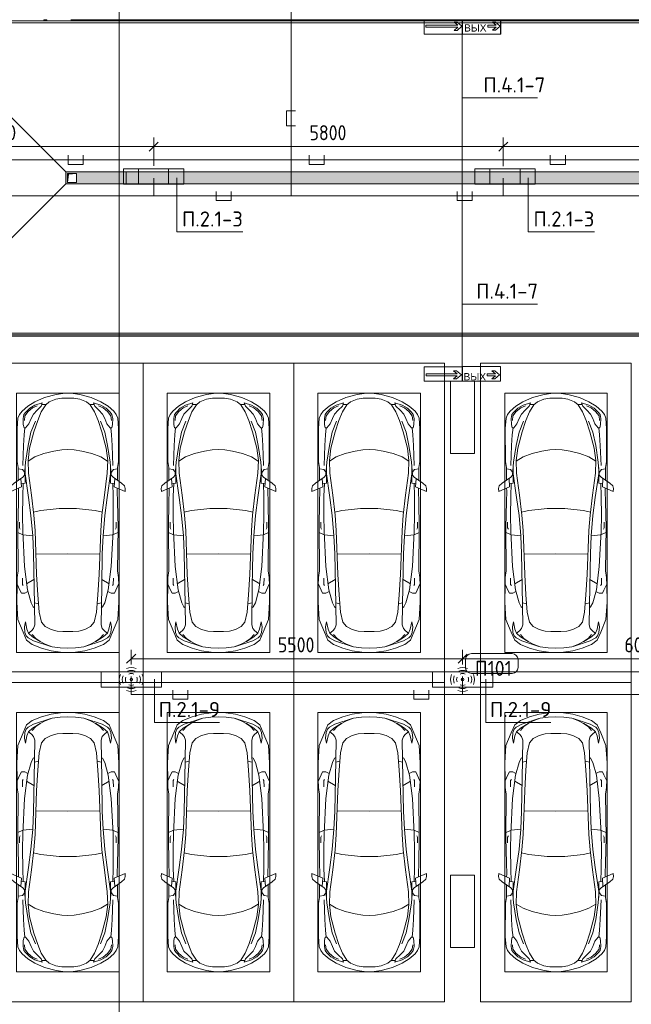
# Model space of a CAD drawing. Header units: millimetres. Extents: x -32229 to 170644, y -13689 to 125138.
# Tile 58 of 208: x 11685 to 21835, y 59009 to 75350. Entities that reach past the tile are written whole.
import ezdxf

# ---------------------------------------------------------------- set-up
doc = ezdxf.new("R2010")
doc.units = ezdxf.units.MM
doc.linetypes.add('ADSK_Линия сетки', pattern=[25, 20, -2.5, 0, -2.5])
for name, color, linetype, lineweight in [('A-ANNO-DIMS', 7, 'Continuous', 9), ('A-ANNO-DIMS-200', 7, 'Continuous', 9), ('A-ANNO-NOTE', 7, 'Continuous', 18), ('A-AREA-IDEN', 7, 'Continuous', 9), ('A-DETL-GENF', 7, 'Continuous', 18), ('A-DETL-THIN', 7, 'Continuous', 9), ('A-FLOR', 7, 'Continuous', 18), ('A-GENM', 7, 'Continuous', 18), ('C-PRKG', 7, 'Continuous', 18), ('G-ANNO-TEXT', 7, 'Continuous', 9), ('M-EQPM', 7, 'Continuous', 18), ('S-COLS', 7, 'Continuous', 18), ('S-GRID', 7, 'Continuous', 9)]:
    doc.layers.add(name, color=color, linetype=linetype, lineweight=lineweight)
doc.layers.add('A-DETL', color=7, linetype='Continuous', lineweight=9, true_color=0x00a600)
doc.styles.add('Arial_1', font='arial.ttf', dxfattribs={"height": 120})
doc.styles.add('GOST Common_5', font='GOST_Common.ttf', dxfattribs={"height": 250})
doc.styles.add('GOST Common_6', font='GOST_Common.ttf', dxfattribs={"width": 0.9, "height": 250})
doc.styles.add('ISOCPEUR', font='isocpeur.ttf', dxfattribs={"height": 250})
doc.dimstyles.new('ГОСТ_2_5_мм2', dxfattribs={"dimscale": 304.8, "dimtxt": 251.428749, "dimasz": 0.492126, "dimexe": 0.492126, "dimexo": 0.656168, "dimgap": 0.098425, "dimtad": 1, "dimdec": 0, "dimdsep": 46, "dimtxsty": 'GOST Common_6', "dimblk1": 'OBLIQUE', "dimblk2": 'OBLIQUE', "dimsah": 1, "dimcen": 0.09, "dimazin": 2, "dimtfac": 1, "dimtdec": 4, "dimtix": 1, "dimtmove": 0, "dimatfit": 3, "dimfxl": 1, "dimtvp": 1, "dimtolj": 1, "dimtzin": 0, "dimarcsym": 2})

# ---------------------------------------------------------------- blocks, each defined once
blk = doc.blocks.new('АР_Машиноместо - 5300x2500_С-V13--01 ЭО')
at = {"layer": 'A-DETL-GENF', "color": 253, "lineweight": 13, "true_color": 0xaaaaaa}
for p, q in [((702, -640), (584, -715)), ((862, -572), (702, -640)), ((1053, -518), (862, -572)), ((941, -642), (882, -692)), ((1051, -599), (941, -642)), ((1149, -583), (1051, -599)), ((1165, -503), (1053, -518)), ((1250, -582), (1149, -583)), ((1250, -500), (1165, -503)), ((1250, -500), (1335, -503)), ((1250, -582), (1351, -583)), ((1335, -503), (1447, -518)), ((1351, -583), (1449, -599)), ((1447, -518), (1638, -572)), ((1449, -599), (1559, -642)), ((1559, -642), (1618, -692)), ((1638, -572), (1798, -640)), ((1798, -640), (1916, -715)), ((489, -796), (446, -853)), ((584, -715), (489, -796)), ((550, -812), (519, -852)), ((616, -746), (550, -812)), ((704, -696), (616, -746)), ((677, -844), (738, -778)), ((825, -661), (704, -696)), ((738, -778), (805, -716)), ((809, -809), (749, -950)), ((805, -716), (825, -661)), ((882, -692), (809, -809)), ((888, -686), (815, -687)), ((1612, -686), (1685, -687)), ((1618, -692), (1691, -809)), ((1695, -716), (1675, -661)), ((1675, -661), (1796, -696)), ((1691, -809), (1751, -950)), ((1762, -778), (1695, -716)), ((1823, -844), (1762, -778)), ((1796, -696), (1884, -746)), ((1884, -746), (1950, -812)), ((1916, -715), (2011, -796)), ((1950, -812), (1981, -852)), ((2011, -796), (2054, -853)), ((421, -911), (409, -1087)), ((446, -853), (421, -911)), ((519, -852), (506, -920)), ((506, -920), (510, -1019)), ((603, -1005), (639, -920)), ((639, -920), (677, -844)), ((749, -950), (687, -1141)), ((1751, -950), (1813, -1141)), ((1861, -920), (1823, -844)), ((1897, -1005), (1861, -920)), ((1981, -852), (1994, -920)), ((1994, -920), (1990, -1019)), ((2054, -853), (2079, -911)), ((2079, -911), (2091, -1087)), ((409, -1087), (411, -1634)), ((510, -1019), (522, -1074)), ((522, -1074), (549, -1076)), ((549, -1076), (603, -1005)), ((687, -1141), (615, -1410)), ((1813, -1141), (1885, -1410)), ((1951, -1076), (1897, -1005)), ((1978, -1074), (1951, -1076)), ((1990, -1019), (1978, -1074)), ((2091, -1087), (2089, -1634)), ((615, -1410), (589, -1616)), ((853, -1499), (1017, -1460)), ((1017, -1460), (1147, -1439)), ((1147, -1439), (1250, -1434)), ((1353, -1439), (1250, -1434)), ((1483, -1460), (1353, -1439)), ((1647, -1499), (1483, -1460)), ((1885, -1410), (1911, -1616)), ((589, -1616), (596, -1825)), ((590, -1624), (704, -1557)), ((704, -1557), (853, -1499)), ((1796, -1557), (1647, -1499)), ((1910, -1624), (1796, -1557)), ((1911, -1616), (1904, -1825)), ((411, -1634), (427, -1731)), ((427, -1731), (427, -1943)), ((495, -1765), (427, -1753)), ((534, -1817), (495, -1765)), ((547, -1643), (531, -1858)), ((541, -1994), (540, -1733)), ((1953, -1643), (1969, -1858)), ((1959, -1994), (1960, -1733)), ((1966, -1817), (2005, -1765)), ((2005, -1765), (2073, -1753)), ((2089, -1634), (2073, -1731)), ((2073, -1731), (2073, -1943)), ((501, -1894), (358, -1990)), ((480, -2053), (471, -1914)), ((531, -1858), (501, -1894)), ((597, -2231), (535, -1798)), ((596, -1825), (645, -2192)), ((1904, -1825), (1855, -2192)), ((1903, -2231), (1965, -1798)), ((1969, -1858), (1999, -1894)), ((1999, -1894), (2142, -1990)), ((2020, -2053), (2029, -1914)), ((309, -2036), (297, -2080)), ((297, -2080), (301, -2131)), ((301, -2131), (480, -2053)), ((358, -1990), (309, -2036)), ((428, -2308), (432, -2120)), ((432, -2120), (431, -2074)), ((541, -1994), (476, -1998)), ((506, -1996), (500, -2210)), ((1959, -1994), (2024, -1998)), ((1994, -1996), (2000, -2210)), ((2199, -2131), (2020, -2053)), ((2068, -2120), (2069, -2074)), ((2072, -2308), (2068, -2120)), ((2142, -1990), (2191, -2036)), ((2191, -2036), (2203, -2080)), ((2203, -2080), (2199, -2131)), ((500, -2210), (496, -2532)), ((637, -2526), (597, -2231)), ((645, -2192), (684, -2522)), ((1855, -2192), (1816, -2522)), ((1863, -2526), (1903, -2231)), ((2000, -2210), (2004, -2532)), ((418, -2723), (428, -2308)), ((2082, -2723), (2072, -2308)), ((496, -2532), (501, -2790)), ((637, -2526), (666, -2867)), ((684, -2522), (705, -2775)), ((1816, -2522), (1795, -2775)), ((1863, -2526), (1834, -2867)), ((2004, -2532), (1999, -2790)), ((426, -3447), (418, -2723)), ((448, -2639), (448, -2734)), ((448, -2734), (460, -2756)), ((705, -2775), (731, -3508)), ((1795, -2775), (1769, -3508)), ((2052, -2734), (2040, -2756)), ((2052, -2639), (2052, -2734)), ((2074, -3447), (2082, -2723)), ((505, -2847), (421, -2813)), ((501, -2790), (531, -3375)), ((666, -2867), (505, -2847)), ((666, -2865), (679, -3159)), ((1834, -2865), (1821, -3159)), ((1834, -2867), (1995, -2847)), ((1999, -2790), (1969, -3375)), ((1995, -2847), (2079, -2813)), ((679, -3159), (689, -3706)), ((1821, -3159), (1811, -3706)), ((531, -3375), (579, -3763)), ((1969, -3375), (1921, -3763)), ((406, -3688), (409, -3560)), ((409, -3560), (426, -3447)), ((495, -3566), (497, -3672)), ((687, -3589), (566, -3664)), ((731, -3508), (752, -3846)), ((1769, -3508), (1748, -3846)), ((1813, -3589), (1934, -3664)), ((2005, -3566), (2003, -3672)), ((2091, -3560), (2074, -3447)), ((2094, -3688), (2091, -3560)), ((403, -3968), (406, -3688)), ((408, -3667), (453, -3766)), ((497, -3672), (510, -3691)), ((689, -3706), (700, -4345)), ((1811, -3706), (1800, -4345)), ((2003, -3672), (1990, -3691)), ((2092, -3667), (2047, -3766)), ((2097, -3968), (2094, -3688)), ((453, -3766), (478, -3819)), ((478, -3819), (533, -3818)), ((533, -3818), (586, -3790)), ((579, -3763), (639, -3975)), ((752, -3846), (774, -4133)), ((1748, -3846), (1726, -4133)), ((1921, -3763), (1861, -3975)), ((1967, -3818), (1914, -3790)), ((2022, -3819), (1967, -3818)), ((2047, -3766), (2022, -3819)), ((420, -4254), (403, -3968)), ((639, -3975), (675, -4045)), ((675, -4045), (695, -4058)), ((1825, -4045), (1805, -4058)), ((1861, -3975), (1825, -4045)), ((2080, -4254), (2097, -3968)), ((774, -4133), (812, -4299)), ((1726, -4133), (1688, -4299)), ((507, -4463), (420, -4254)), ((544, -4295), (528, -4375)), ((528, -4375), (536, -4471)), ((569, -4413), (544, -4295)), ((680, -4406), (645, -4445)), ((700, -4345), (680, -4406)), ((812, -4299), (873, -4370)), ((873, -4370), (970, -4419)), ((1627, -4370), (1530, -4419)), ((1688, -4299), (1627, -4370)), ((1800, -4345), (1820, -4406)), ((1820, -4406), (1855, -4445)), ((1931, -4413), (1956, -4295)), ((1956, -4295), (1972, -4375)), ((1972, -4375), (1964, -4471)), ((1993, -4463), (2080, -4254)), ((566, -4595), (507, -4463)), ((536, -4471), (558, -4526)), ((558, -4526), (591, -4560)), ((595, -4479), (569, -4413)), ((591, -4560), (681, -4606)), ((662, -4543), (595, -4479)), ((645, -4445), (597, -4481)), ((717, -4569), (660, -4505)), ((788, -4618), (662, -4543)), ((791, -4620), (717, -4569)), ((970, -4419), (1070, -4447)), ((1070, -4447), (1167, -4453)), ((1167, -4453), (1250, -4454)), ((1333, -4453), (1250, -4454)), ((1430, -4447), (1333, -4453)), ((1530, -4419), (1430, -4447)), ((1709, -4620), (1783, -4569)), ((1712, -4618), (1838, -4543)), ((1783, -4569), (1840, -4505)), ((1909, -4560), (1819, -4606)), ((1838, -4543), (1905, -4479)), ((1855, -4445), (1903, -4481)), ((1905, -4479), (1931, -4413)), ((1942, -4526), (1909, -4560)), ((1934, -4595), (1993, -4463)), ((1964, -4471), (1942, -4526)), ((659, -4670), (566, -4595)), ((813, -4729), (659, -4670)), ((681, -4606), (967, -4704)), ((874, -4665), (791, -4620)), ((970, -4772), (813, -4729)), ((988, -4707), (874, -4665)), ((1122, -4726), (988, -4707)), ((1250, -4732), (1122, -4726)), ((1250, -4732), (1378, -4726)), ((1378, -4726), (1512, -4707)), ((1512, -4707), (1626, -4665)), ((1530, -4772), (1687, -4729)), ((1819, -4606), (1533, -4704)), ((1626, -4665), (1709, -4620)), ((1687, -4729), (1841, -4670)), ((1841, -4670), (1934, -4595)), ((1126, -4794), (970, -4772)), ((1250, -4800), (1126, -4794)), ((1250, -4800), (1374, -4794)), ((1374, -4794), (1530, -4772))]:
    blk.add_line(p, q, dxfattribs=at)
at = {"layer": 'A-DETL-GENF', "color": 254, "lineweight": 13, "true_color": 0xd4d4d4}
for p, q in [((592, -805), (535, -874)), ((665, -740), (592, -805)), ((743, -708), (665, -740)), ((1757, -708), (1835, -740)), ((1835, -740), (1908, -805)), ((1908, -805), (1965, -874)), ((535, -874), (528, -949)), ((710, -963), (637, -1146)), ((1790, -963), (1863, -1146)), ((1965, -874), (1972, -949)), ((537, -1076), (525, -1189)), ((1963, -1076), (1975, -1189)), ((525, -1189), (514, -1369)), ((637, -1146), (590, -1368)), ((1863, -1146), (1910, -1368)), ((1975, -1189), (1986, -1369)), ((514, -1369), (502, -1696)), ((590, -1368), (547, -1643)), ((1910, -1368), (1953, -1643)), ((1986, -1369), (1998, -1696)), ((678, -2473), (795, -2446)), ((795, -2446), (956, -2427)), ((956, -2427), (1105, -2414)), ((1105, -2414), (1250, -2413)), ((1395, -2414), (1250, -2413)), ((1544, -2427), (1395, -2414)), ((1705, -2446), (1544, -2427)), ((1822, -2473), (1705, -2446)), ((715, -3168), (1250, -3167)), ((1785, -3168), (1250, -3167)), ((695, -3980), (765, -3997)), ((1805, -3980), (1735, -3997))]:
    blk.add_line(p, q, dxfattribs=at)
at = {"layer": 'C-PRKG', "color": 253, "lineweight": 13, "true_color": 0xaaaaaa}
for p, q in [((2500, 0), (0, 0)), ((0, 0), (0, -5300)), ((2500, 0), (2500, -5300)), ((400, -500), (400, -4800)), ((400, -500), (2100, -500)), ((2100, -500), (2100, -4800)), ((400, -4800), (2100, -4800)), ((2500, -5300), (0, -5300))]:
    blk.add_line(p, q, dxfattribs=at)
blk = doc.blocks.new('АР_Машиноместо - 5300x2500_С-V11--01 ЭО')
at = {"layer": 'A-DETL-GENF', "color": 253, "lineweight": 13, "true_color": 0xaaaaaa}
for p, q in [((970, 4772), (813, 4729)), ((1126, 4794), (970, 4772)), ((1250, 4800), (1126, 4794)), ((1250, 4800), (1374, 4794)), ((1374, 4794), (1530, 4772)), ((1530, 4772), (1687, 4729)), ((566, 4595), (507, 4463)), ((659, 4670), (566, 4595)), ((591, 4560), (681, 4606)), ((813, 4729), (659, 4670)), ((788, 4618), (662, 4543)), ((681, 4606), (967, 4704)), ((791, 4620), (717, 4569)), ((874, 4665), (791, 4620)), ((988, 4707), (874, 4665)), ((1122, 4726), (988, 4707)), ((1250, 4732), (1122, 4726)), ((1250, 4732), (1378, 4726)), ((1378, 4726), (1512, 4707)), ((1512, 4707), (1626, 4665)), ((1819, 4606), (1533, 4704)), ((1626, 4665), (1709, 4620)), ((1687, 4729), (1841, 4670)), ((1709, 4620), (1783, 4569)), ((1712, 4618), (1838, 4543)), ((1909, 4560), (1819, 4606)), ((1841, 4670), (1934, 4595)), ((1934, 4595), (1993, 4463)), ((507, 4463), (420, 4254)), ((528, 4375), (536, 4471)), ((536, 4471), (558, 4526)), ((569, 4413), (544, 4295)), ((558, 4526), (591, 4560)), ((595, 4479), (569, 4413)), ((662, 4543), (595, 4479)), ((645, 4445), (597, 4481)), ((680, 4406), (645, 4445)), ((717, 4569), (660, 4505)), ((873, 4370), (970, 4419)), ((970, 4419), (1070, 4447)), ((1070, 4447), (1167, 4453)), ((1167, 4453), (1250, 4454)), ((1333, 4453), (1250, 4454)), ((1430, 4447), (1333, 4453)), ((1530, 4419), (1430, 4447)), ((1627, 4370), (1530, 4419)), ((1783, 4569), (1840, 4505)), ((1820, 4406), (1855, 4445)), ((1838, 4543), (1905, 4479)), ((1855, 4445), (1903, 4481)), ((1905, 4479), (1931, 4413)), ((1942, 4526), (1909, 4560)), ((1931, 4413), (1956, 4295)), ((1964, 4471), (1942, 4526)), ((1972, 4375), (1964, 4471)), ((1993, 4463), (2080, 4254)), ((420, 4254), (403, 3968)), ((544, 4295), (528, 4375)), ((700, 4345), (680, 4406)), ((689, 3706), (700, 4345)), ((774, 4133), (812, 4299)), ((812, 4299), (873, 4370)), ((1688, 4299), (1627, 4370)), ((1726, 4133), (1688, 4299)), ((1800, 4345), (1820, 4406)), ((1811, 3706), (1800, 4345)), ((1956, 4295), (1972, 4375)), ((2080, 4254), (2097, 3968)), ((752, 3846), (774, 4133)), ((1748, 3846), (1726, 4133)), ((403, 3968), (406, 3688)), ((579, 3763), (639, 3975)), ((639, 3975), (675, 4045)), ((675, 4045), (695, 4058)), ((1825, 4045), (1805, 4058)), ((1861, 3975), (1825, 4045)), ((1921, 3763), (1861, 3975)), ((2097, 3968), (2094, 3688)), ((408, 3667), (453, 3766)), ((453, 3766), (478, 3819)), ((478, 3819), (533, 3818)), ((531, 3375), (579, 3763)), ((533, 3818), (586, 3790)), ((731, 3508), (752, 3846)), ((1769, 3508), (1748, 3846)), ((1967, 3818), (1914, 3790)), ((1969, 3375), (1921, 3763)), ((2022, 3819), (1967, 3818)), ((2047, 3766), (2022, 3819)), ((2092, 3667), (2047, 3766)), ((406, 3688), (409, 3560)), ((495, 3566), (497, 3672)), ((497, 3672), (510, 3691)), ((687, 3589), (566, 3664)), ((679, 3159), (689, 3706)), ((1821, 3159), (1811, 3706)), ((1813, 3589), (1934, 3664)), ((2003, 3672), (1990, 3691)), ((2005, 3566), (2003, 3672)), ((2094, 3688), (2091, 3560)), ((409, 3560), (426, 3447)), ((426, 3447), (418, 2723)), ((705, 2775), (731, 3508)), ((1795, 2775), (1769, 3508)), ((2091, 3560), (2074, 3447)), ((2074, 3447), (2082, 2723)), ((501, 2790), (531, 3375)), ((1999, 2790), (1969, 3375)), ((666, 2865), (679, 3159)), ((1834, 2865), (1821, 3159)), ((505, 2847), (421, 2813)), ((496, 2532), (501, 2790)), ((666, 2867), (505, 2847)), ((637, 2526), (666, 2867)), ((1834, 2867), (1995, 2847)), ((1863, 2526), (1834, 2867)), ((1995, 2847), (2079, 2813)), ((2004, 2532), (1999, 2790)), ((418, 2723), (428, 2308)), ((448, 2734), (460, 2756)), ((448, 2639), (448, 2734)), ((684, 2522), (705, 2775)), ((1816, 2522), (1795, 2775)), ((2052, 2734), (2040, 2756)), ((2052, 2639), (2052, 2734)), ((2082, 2723), (2072, 2308)), ((500, 2210), (496, 2532)), ((637, 2526), (597, 2231)), ((645, 2192), (684, 2522)), ((1855, 2192), (1816, 2522)), ((1863, 2526), (1903, 2231)), ((2000, 2210), (2004, 2532)), ((428, 2308), (432, 2120)), ((2072, 2308), (2068, 2120)), ((297, 2080), (301, 2131)), ((301, 2131), (480, 2053)), ((506, 1996), (500, 2210)), ((597, 2231), (535, 1798)), ((596, 1825), (645, 2192)), ((1904, 1825), (1855, 2192)), ((1903, 2231), (1965, 1798)), ((1994, 1996), (2000, 2210)), ((2199, 2131), (2020, 2053)), ((2203, 2080), (2199, 2131)), ((309, 2036), (297, 2080)), ((358, 1990), (309, 2036)), ((501, 1894), (358, 1990)), ((432, 2120), (431, 2074)), ((480, 2053), (471, 1914)), ((541, 1994), (476, 1998)), ((541, 1994), (540, 1733)), ((1959, 1994), (2024, 1998)), ((1959, 1994), (1960, 1733)), ((1999, 1894), (2142, 1990)), ((2020, 2053), (2029, 1914)), ((2068, 2120), (2069, 2074)), ((2142, 1990), (2191, 2036)), ((2191, 2036), (2203, 2080)), ((427, 1731), (427, 1943)), ((534, 1817), (495, 1765)), ((531, 1858), (501, 1894)), ((547, 1643), (531, 1858)), ((589, 1616), (596, 1825)), ((1911, 1616), (1904, 1825)), ((1953, 1643), (1969, 1858)), ((1966, 1817), (2005, 1765)), ((1969, 1858), (1999, 1894)), ((2073, 1731), (2073, 1943)), ((409, 1087), (411, 1634)), ((411, 1634), (427, 1731)), ((495, 1765), (427, 1753)), ((2005, 1765), (2073, 1753)), ((2089, 1634), (2073, 1731)), ((2091, 1087), (2089, 1634)), ((615, 1410), (589, 1616)), ((590, 1624), (704, 1557)), ((704, 1557), (853, 1499)), ((853, 1499), (1017, 1460)), ((1647, 1499), (1483, 1460)), ((1796, 1557), (1647, 1499)), ((1910, 1624), (1796, 1557)), ((1885, 1410), (1911, 1616)), ((687, 1141), (615, 1410)), ((1017, 1460), (1147, 1439)), ((1147, 1439), (1250, 1434)), ((1353, 1439), (1250, 1434)), ((1483, 1460), (1353, 1439)), ((1813, 1141), (1885, 1410)), ((421, 911), (409, 1087)), ((506, 920), (510, 1019)), ((510, 1019), (522, 1074)), ((522, 1074), (549, 1076)), ((549, 1076), (603, 1005)), ((603, 1005), (639, 920)), ((749, 950), (687, 1141)), ((1751, 950), (1813, 1141)), ((1897, 1005), (1861, 920)), ((1951, 1076), (1897, 1005)), ((1978, 1074), (1951, 1076)), ((1990, 1019), (1978, 1074)), ((1994, 920), (1990, 1019)), ((2079, 911), (2091, 1087)), ((446, 853), (421, 911)), ((489, 796), (446, 853)), ((519, 852), (506, 920)), ((550, 812), (519, 852)), ((639, 920), (677, 844)), ((677, 844), (738, 778)), ((809, 809), (749, 950)), ((1691, 809), (1751, 950)), ((1823, 844), (1762, 778)), ((1861, 920), (1823, 844)), ((1950, 812), (1981, 852)), ((1981, 852), (1994, 920)), ((2011, 796), (2054, 853)), ((2054, 853), (2079, 911)), ((584, 715), (489, 796)), ((616, 746), (550, 812)), ((702, 640), (584, 715)), ((704, 696), (616, 746)), ((825, 661), (704, 696)), ((738, 778), (805, 716)), ((805, 716), (825, 661)), ((882, 692), (809, 809)), ((888, 686), (815, 687)), ((941, 642), (882, 692)), ((1559, 642), (1618, 692)), ((1612, 686), (1685, 687)), ((1618, 692), (1691, 809)), ((1695, 716), (1675, 661)), ((1675, 661), (1796, 696)), ((1762, 778), (1695, 716)), ((1796, 696), (1884, 746)), ((1798, 640), (1916, 715)), ((1884, 746), (1950, 812)), ((1916, 715), (2011, 796)), ((862, 572), (702, 640)), ((1053, 518), (862, 572)), ((1051, 599), (941, 642)), ((1149, 583), (1051, 599)), ((1165, 503), (1053, 518)), ((1250, 582), (1149, 583)), ((1250, 500), (1165, 503)), ((1250, 582), (1351, 583)), ((1250, 500), (1335, 503)), ((1335, 503), (1447, 518)), ((1351, 583), (1449, 599)), ((1447, 518), (1638, 572)), ((1449, 599), (1559, 642)), ((1638, 572), (1798, 640))]:
    blk.add_line(p, q, dxfattribs=at)
at = {"layer": 'A-DETL-GENF', "color": 254, "lineweight": 13, "true_color": 0xd4d4d4}
for p, q in [((695, 3980), (765, 3997)), ((1805, 3980), (1735, 3997)), ((715, 3168), (1250, 3167)), ((1785, 3168), (1250, 3167)), ((678, 2473), (795, 2446)), ((1822, 2473), (1705, 2446)), ((795, 2446), (956, 2427)), ((956, 2427), (1105, 2414)), ((1105, 2414), (1250, 2413)), ((1395, 2414), (1250, 2413)), ((1544, 2427), (1395, 2414)), ((1705, 2446), (1544, 2427)), ((514, 1369), (502, 1696)), ((590, 1368), (547, 1643)), ((1910, 1368), (1953, 1643)), ((1986, 1369), (1998, 1696)), ((525, 1189), (514, 1369)), ((637, 1146), (590, 1368)), ((1863, 1146), (1910, 1368)), ((1975, 1189), (1986, 1369)), ((537, 1076), (525, 1189)), ((710, 963), (637, 1146)), ((1790, 963), (1863, 1146)), ((1963, 1076), (1975, 1189)), ((535, 874), (528, 949)), ((592, 805), (535, 874)), ((1908, 805), (1965, 874)), ((1965, 874), (1972, 949)), ((665, 740), (592, 805)), ((743, 708), (665, 740)), ((1757, 708), (1835, 740)), ((1835, 740), (1908, 805))]:
    blk.add_line(p, q, dxfattribs=at)
at = {"layer": 'C-PRKG', "color": 253, "lineweight": 13, "true_color": 0xaaaaaa}
for p, q in [((2500, 5300), (0, 5300)), ((0, 0), (0, 5300)), ((2500, 0), (2500, 5300)), ((400, 4800), (2100, 4800)), ((400, 500), (400, 4800)), ((2100, 500), (2100, 4800)), ((400, 500), (2100, 500)), ((2500, 0), (0, 0))]:
    blk.add_line(p, q, dxfattribs=at)
blk = doc.blocks.new('АР_Лоток - 200х100h_ЛВ1-7518943--01 ЭО')
at = {"layer": 'M-EQPM', "lineweight": 13, "true_color": 0xf3f3f3}
blk.add_hatch(color=7, dxfattribs=at).paths.add_polyline_path([(0, -100), (18510, -100), (18510, 100), (0, 100)])
at = {"layer": 'M-EQPM', "color": 253, "lineweight": 13, "true_color": 0xaaaaaa}
blk.add_line((0, 100), (0, -100), dxfattribs=at)
blk = doc.blocks.new('АР_Канал вертикальный прямоугольный - ВК-5403405--01 ЭО')
at = {"layer": 'M-EQPM', "lineweight": 13, "true_color": 0xe2e2e2}
blk.add_hatch(color=254, dxfattribs=at).paths.add_polyline_path([(-75, -75), (-60, 60), (75, 75), (-75, 75)])
at = {"layer": 'M-EQPM', "color": 253, "lineweight": 13, "true_color": 0xaaaaaa}
for p, q in [((75, 75), (-75, 75)), ((-75, 75), (-75, -75)), ((75, 75), (-75, 75)), ((-75, 75), (-75, -75)), ((-75, -75), (-75, 75)), ((-75, 75), (75, 75)), ((-75, -75), (-60, 60)), ((-75, -75), (-60, 60)), ((-60, 60), (75, 75)), ((-60, 60), (75, 75)), ((75, -75), (75, 75)), ((75, 75), (75, -75)), ((-75, -75), (75, -75)), ((75, -75), (-75, -75))]:
    blk.add_line(p, q, dxfattribs=at)
blk = doc.blocks.new('АР-Заполнение деф_ шва - Д_ш_-4313324--01 ЭО')
at = {"layer": 'A-GENM', "color": 253, "lineweight": 13, "true_color": 0xaaaaaa}
for p, q in [((0, 25), (6300, 25)), ((0, -25), (6300, -25))]:
    blk.add_line(p, q, dxfattribs=at)
blk = doc.blocks.new('АР-Заполнение деф_ шва - Д_ш_-4327374--01 ЭО')
at = {"layer": 'A-GENM', "color": 253, "lineweight": 13, "true_color": 0xaaaaaa}
for p, q in [((0, 25), (5425, 25)), ((0, -25), (5425, -25))]:
    blk.add_line(p, q, dxfattribs=at)
blk = doc.blocks.new('АР-Заполнение деф_ шва - Д_ш_-4332460--01 ЭО')
at = {"layer": 'A-GENM', "color": 253, "lineweight": 13, "true_color": 0xaaaaaa}
for p, q in [((0, 25), (25175, 25)), ((0, -25), (25174, -25))]:
    blk.add_line(p, q, dxfattribs=at)
blk = doc.blocks.new('АР-Заполнение деф_ шва - Д_ш__Пристенный-V110--01 ЭО')
at = {"layer": 'A-GENM', "color": 253, "lineweight": 13, "true_color": 0xaaaaaa}
for p, q in [((400, 25), (450, 25)), ((0, -25), (850, -25))]:
    blk.add_line(p, q, dxfattribs=at)
blk = doc.blocks.new('АР-Заполнение деф_ шва - Д_ш__Пристенный-4429135--01 ЭО')
at = {"layer": 'A-GENM', "color": 253, "lineweight": 13, "true_color": 0xaaaaaa}
blk.add_line((0, -25), (400, -25), dxfattribs=at)
blk = doc.blocks.new('АР_Лоток - 200х100h_L_1000_с вертик_отводом_ЛВ3-V157--01 ЭО')
at = {"layer": 'M-EQPM', "lineweight": 13, "true_color": 0xf3f3f3}
h = blk.add_hatch(color=7, dxfattribs=at)
h.paths.add_polyline_path([(800, 100), (0, 100), (0, -100), (1000, -100), (1000, 100), (815, 100)])
h.paths.add_polyline_path([(825, 75), (965, 75), (965, -75), (815, -75), (815, 75), (820, 75)])
at = {"layer": 'M-EQPM', "color": 253, "lineweight": 13, "true_color": 0xaaaaaa}
blk.add_line((0, 100), (0, -100), dxfattribs=at)
blk = doc.blocks.new('Наметкина 10_РД_АР_П_rvt-1--01 ЭО')
at = {"layer": 'A-FLOR', "color": 253, "lineweight": 13, "true_color": 0xaaaaaa}
for p, q in [((89148, 75330), (5287, 75330)), ((12085, 75330), (12085, 75350)), ((12135, 75350), (12135, 75330)), ((12450, 72825), (9975, 75300)), ((9975, 75300), (34435, 75300)), ((12450, 72825), (12450, 72625)), ((31960, 72825), (12450, 72825)), ((9975, 70150), (12450, 72625)), ((12450, 72625), (31960, 72625)), ((34435, 70150), (9975, 70150)), ((10001, 70120), (84777, 70120)), ((11435, 70100), (35134, 70100)), ((27360, 64525), (11435, 64525))]:
    blk.add_line(p, q, dxfattribs=at)
at = {"layer": 'S-COLS', "color": 253, "lineweight": 15, "true_color": 0xaaaaaa}
for p, q in [((19235, 69350), (18835, 69350)), ((18835, 69350), (18835, 68150)), ((19235, 68150), (19235, 69350)), ((18835, 68150), (19235, 68150)), ((19235, 61150), (18835, 61150)), ((18835, 61150), (18835, 59950)), ((19235, 59950), (19235, 61150)), ((18835, 59950), (19235, 59950))]:
    blk.add_line(p, q, dxfattribs=at)
at = {"layer": 'A-GENM', "color": 253, "lineweight": 13, "true_color": 0xaaaaaa}
for name, p in [('АР-Заполнение деф_ шва - Д_ш__Пристенный-V110--01 ЭО', (11685, 75325)), ('АР-Заполнение деф_ шва - Д_ш_-4313324--01 ЭО', (12535, 75325)), ('АР-Заполнение деф_ шва - Д_ш_-4327374--01 ЭО', (19235, 75325)), ('АР-Заполнение деф_ шва - Д_ш__Пристенный-4429135--01 ЭО', (18835, 75325)), ('АР-Заполнение деф_ шва - Д_ш_-4332460--01 ЭО', (9960, 70125))]:
    blk.add_blockref(name, p, dxfattribs=at)
at = {"layer": 'C-PRKG', "color": 253, "lineweight": 13, "true_color": 0xaaaaaa}
for name, p in [('АР_Машиноместо - 5300x2500_С-V13--01 ЭО', (11235, 69650)), ('АР_Машиноместо - 5300x2500_С-V13--01 ЭО', (13735, 69650)), ('АР_Машиноместо - 5300x2500_С-V13--01 ЭО', (19335, 69650)), ('АР_Машиноместо - 5300x2500_С-V11--01 ЭО', (11235, 59050)), ('АР_Машиноместо - 5300x2500_С-V11--01 ЭО', (13735, 59050)), ('АР_Машиноместо - 5300x2500_С-V11--01 ЭО', (19335, 59050))]:
    blk.add_blockref(name, p, dxfattribs=at)
at = {"layer": 'C-PRKG', "color": 253, "lineweight": 13, "true_color": 0xaaaaaa, "rotation": 180}
for name, p in [('АР_Машиноместо - 5300x2500_С-V11--01 ЭО', (18735, 69650)), ('АР_Машиноместо - 5300x2500_С-V13--01 ЭО', (18735, 59050))]:
    blk.add_blockref(name, p, dxfattribs=at)
at = {"layer": 'M-EQPM', "color": 253, "lineweight": 13, "true_color": 0xaaaaaa, "rotation": 180}
blk.add_blockref('АР_Лоток - 200х100h_L_1000_с вертик_отводом_ЛВ3-V157--01 ЭО', (13450, 72725), dxfattribs=at)
at = {"layer": 'M-EQPM', "color": 253, "lineweight": 13, "true_color": 0xaaaaaa}
for name, p in [('АР_Канал вертикальный прямоугольный - ВК-5403405--01 ЭО', (12555, 72725)), ('АР_Лоток - 200х100h_ЛВ1-7518943--01 ЭО', (13450, 72725))]:
    blk.add_blockref(name, p, dxfattribs=at)
blk = doc.blocks.new('Марка помещения 2 - Марка помещения 2-1605974--01 ЭО')
at = {"layer": 'A-AREA-IDEN', "color": 253, "true_color": 0xaaaaaa}
for p, q in [((-1.797, 0.841), (1.569, 0.841)), ((-2.297, -0.309), (-2.297, 0.341)), ((2.069, 0.341), (2.069, -0.309)), ((1.569, -0.809), (-1.797, -0.809))]:
    blk.add_line(p, q, dxfattribs=at)
for centre, start, end in [((-1.797, 0.341), 90, 180), ((1.569, 0.341), 0, 90), ((-1.797, -0.309), 180, 270), ((1.569, -0.309), 270, 360)]:
    blk.add_arc(centre, 0.5, start, end, dxfattribs=at)
blk = doc.blocks.new('DIMBLOCK99--01 ЭО')
at = {"layer": 'A-ANNO-DIMS-200'}
for p, q in [((8811, 73224), (8811, 73393)), ((13911, 72922), (13911, 73393)), ((8811, 73243), (8736, 73168)), ((8811, 73243), (8886, 73318)), ((8811, 73243), (13911, 73243)), ((8811, 73243), (8811, 73224)), ((13911, 73243), (13836, 73168)), ((13911, 73243), (13986, 73318)), ((13911, 73243), (13911, 72922))]:
    blk.add_line(p, q, dxfattribs=at)
at = {"layer": 'A-ANNO-DIMS-200', "color": 0, "insert": (11069, 73599), "char_height": 250, "width": 700.59, "attachment_point": 1, "line_spacing_factor": 1.022761, "style": 'GOST Common_6'}
blk.add_mtext('5100', dxfattribs=at)
blk = doc.blocks.new('_Oblique')
at = {"color": 0, "linetype": 'ByBlock', "lineweight": -2}
blk.add_line((-0.5, -0.5), (0.5, 0.5), dxfattribs=at)
blk = doc.blocks.new('DIMBLOCK100--01 ЭО')
at = {"layer": 'A-ANNO-DIMS-200'}
for p, q in [((13911, 72922), (13911, 73393)), ((19711, 72918), (19711, 73393)), ((13911, 73243), (13836, 73168)), ((13911, 73243), (13986, 73318)), ((13911, 73243), (19711, 73243)), ((13911, 73243), (13911, 72922)), ((19711, 73243), (19636, 73168)), ((19711, 73243), (19786, 73318)), ((19711, 73243), (19711, 72918))]:
    blk.add_line(p, q, dxfattribs=at)
at = {"layer": 'A-ANNO-DIMS-200', "color": 0, "insert": (16495, 73599), "char_height": 250, "width": 756.84, "attachment_point": 1, "line_spacing_factor": 1.022761, "style": 'GOST Common_6'}
blk.add_mtext('5800', dxfattribs=at)
blk = doc.blocks.new('DIMBLOCK101--01 ЭО')
at = {"layer": 'A-ANNO-DIMS-200'}
for p, q in [((19711, 72918), (19711, 73393)), ((25510, 73224), (25510, 73393)), ((19711, 73243), (19636, 73168)), ((19711, 73243), (19786, 73318)), ((19711, 73243), (25510, 73243)), ((19711, 73243), (19711, 72918)), ((25510, 73243), (25435, 73168)), ((25510, 73243), (25585, 73318)), ((25510, 73243), (25510, 73224))]:
    blk.add_line(p, q, dxfattribs=at)
at = {"layer": 'A-ANNO-DIMS-200', "color": 0, "insert": (22295, 73599), "char_height": 250, "width": 756.84, "attachment_point": 1, "line_spacing_factor": 1.022761, "style": 'GOST Common_6'}
blk.add_mtext('5800', dxfattribs=at)
blk = doc.blocks.new('DIMBLOCK111--01 ЭО')
at = {"layer": 'A-ANNO-DIMS-200'}
for p, q in [((13535, 64650), (13535, 64894)), ((19035, 64650), (19035, 64894)), ((13535, 64744), (13460, 64669)), ((13535, 64744), (13610, 64819)), ((13535, 64744), (19035, 64744)), ((13535, 64744), (13535, 64650)), ((19035, 64744), (18960, 64669)), ((19035, 64744), (19110, 64819)), ((19035, 64744), (19035, 64650))]:
    blk.add_line(p, q, dxfattribs=at)
at = {"layer": 'A-ANNO-DIMS-200', "color": 0, "insert": (15970, 65100), "char_height": 250, "width": 756.84, "attachment_point": 1, "line_spacing_factor": 1.022761, "style": 'GOST Common_6'}
blk.add_mtext('5500', dxfattribs=at)
blk = doc.blocks.new('DIMBLOCK112--01 ЭО')
at = {"layer": 'A-ANNO-DIMS-200'}
for p, q in [((19035, 64650), (19035, 64894)), ((25035, 64653), (25035, 64894)), ((19035, 64744), (18960, 64669)), ((19035, 64744), (19110, 64819)), ((19035, 64744), (25035, 64744)), ((19035, 64744), (19035, 64650)), ((25035, 64744), (24960, 64669)), ((25035, 64744), (25110, 64819)), ((25035, 64744), (25035, 64653))]:
    blk.add_line(p, q, dxfattribs=at)
at = {"layer": 'A-ANNO-DIMS-200', "color": 0, "insert": (21720, 65100), "char_height": 250, "width": 756.84, "attachment_point": 1, "line_spacing_factor": 1.022761, "style": 'GOST Common_6'}
blk.add_mtext('6000', dxfattribs=at)

msp = doc.modelspace()

# ---------------------------------------------------------------- linework, layer by layer
at = {"layer": 'A-ANNO-NOTE', "color": 1, "lineweight": 9, "true_color": 0xff0000}
for p, q in [((18397.6, 75347.3), (19029.8, 75347.3)), ((18397.6, 75107.3), (18397.6, 75347.3)), ((18398.1, 75107.3), (18398.1, 75347)), ((19029.2, 75347), (18398.1, 75347)), ((19029.2, 75347), (19029.2, 75107.3)), ((19029.8, 75347.3), (19029.8, 75107.3)), ((19035.2, 75348.2), (19667.4, 75348.2)), ((19035.2, 75108.2), (19035.2, 75348.2)), ((19035.6, 75108.2), (19035.6, 75347.8)), ((19666.8, 75347.8), (19035.6, 75347.8)), ((19666.8, 75347.8), (19666.8, 75108.2)), ((19667.4, 75348.2), (19667.4, 75108.2)), ((18423.8, 75224.7), (18423.8, 75259.3)), ((18423.8, 75259.3), (18954.1, 75259.3)), ((18954.1, 75224.7), (18423.8, 75224.7)), ((18954.1, 75259.3), (18894.5, 75310.8)), ((18894.5, 75310.8), (18944.2, 75310.8)), ((18894.5, 75173.2), (18954.1, 75224.7)), ((18944.2, 75173.2), (18894.5, 75173.2)), ((18944.2, 75310.8), (19022.7, 75242)), ((19022.7, 75242), (18944.2, 75173.2)), ((19451.6, 75225.6), (19451.6, 75260.1)), ((19451.6, 75260.1), (19591.7, 75260.1)), ((19591.7, 75225.6), (19451.6, 75225.6)), ((19591.7, 75260.1), (19532.1, 75311.7)), ((19532.1, 75311.7), (19581.8, 75311.7)), ((19532.1, 75174), (19591.7, 75225.6)), ((19581.8, 75174), (19532.1, 75174)), ((19581.8, 75311.7), (19660.3, 75242.9)), ((19660.3, 75242.9), (19581.8, 75174)), ((19029.8, 75107.3), (18397.6, 75107.3)), ((19029.2, 75107.3), (18398.1, 75107.3)), ((19667.4, 75108.2), (19035.2, 75108.2)), ((19666.8, 75108.2), (19035.6, 75108.2)), ((18396.8, 69591.5), (19029, 69591.5)), ((18396.8, 69351.5), (18396.8, 69591.5)), ((18397.4, 69351.8), (18397.4, 69591.5)), ((18397.4, 69591.5), (19028.5, 69591.5)), ((18431.2, 69438.8), (18431.2, 69473.3)), ((18431.2, 69473.3), (18946.5, 69473.3)), ((18946.5, 69473.3), (18886.9, 69524.9)), ((18886.9, 69524.9), (18936.6, 69524.9)), ((18936.6, 69524.9), (19015.2, 69456.1)), ((19015.2, 69456.1), (18936.6, 69387.2)), ((19028.5, 69591.5), (19028.5, 69351.8)), ((19029, 69591.5), (19029, 69351.5)), ((19032.1, 69591.9), (19664.3, 69591.9)), ((19032.1, 69351.9), (19032.1, 69591.9)), ((19032.7, 69352.2), (19032.7, 69591.9)), ((19032.7, 69591.9), (19663.8, 69591.9)), ((19441.8, 69439.1), (19441.8, 69473.7)), ((19441.8, 69473.7), (19581.8, 69473.7)), ((19581.8, 69473.7), (19522.2, 69525.2)), ((19522.2, 69525.2), (19571.9, 69525.2)), ((19571.9, 69525.2), (19650.4, 69456.4)), ((19650.4, 69456.4), (19571.9, 69387.6)), ((19663.8, 69591.9), (19663.8, 69352.2)), ((19664.3, 69591.9), (19664.3, 69351.9)), ((19029, 69351.5), (18396.8, 69351.5)), ((18397.4, 69351.8), (19028.5, 69351.8)), ((18946.5, 69438.8), (18431.2, 69438.8)), ((18886.9, 69387.2), (18946.5, 69438.8)), ((18936.6, 69387.2), (18886.9, 69387.2)), ((19664.3, 69351.9), (19032.1, 69351.9)), ((19032.7, 69352.2), (19663.8, 69352.2)), ((19581.8, 69439.1), (19441.8, 69439.1)), ((19522.2, 69387.6), (19581.8, 69439.1)), ((19571.9, 69387.6), (19522.2, 69387.6))]:
    msp.add_line(p, q, dxfattribs=at)
at = {"layer": 'A-ANNO-NOTE', "color": 5, "lineweight": 9, "true_color": 0x0000ff}
for p, q in [((13407.2, 72873.3), (14407.2, 72873.3)), ((13407.2, 72620.6), (13407.2, 72873.3)), ((13657.2, 72620.6), (13657.2, 72873.3)), ((14157.2, 72873.3), (14157.2, 72620.6)), ((14407.2, 72873.3), (14407.2, 72620.6)), ((19240.2, 72873.3), (20240.2, 72873.3)), ((19240.2, 72620.6), (19240.2, 72873.3)), ((19490.2, 72620.6), (19490.2, 72873.3)), ((19990.2, 72873.3), (19990.2, 72620.6)), ((20240.2, 72873.3), (20240.2, 72620.6)), ((14407.2, 72620.6), (13407.2, 72620.6)), ((20240.2, 72620.6), (19240.2, 72620.6)), ((13037.4, 64526.6), (14037.4, 64526.6)), ((13037.4, 64273.9), (13037.4, 64526.6)), ((14037.4, 64526.6), (14037.4, 64273.9)), ((18535.4, 64526.6), (19535.4, 64526.6)), ((18535.4, 64273.9), (18535.4, 64526.6)), ((19535.4, 64526.6), (19535.4, 64273.9)), ((14037.4, 64273.9), (13037.4, 64273.9)), ((19535.4, 64273.9), (18535.4, 64273.9))]:
    msp.add_line(p, q, dxfattribs=at)
for centre in [(13536.5, 64400.1), (13537.4, 64401), (13537.4, 64399.2), (13538.3, 64400.1), (19034.5, 64400.1), (19035.4, 64401), (19035.4, 64399.2), (19036.3, 64400.1)]:
    msp.add_circle(centre, 20, dxfattribs=at)
for centre, radius, start, end in [((13537.4, 64399.2), 199.6, 66, 114), ((13537.4, 64399.2), 151.5, 66, 114), ((19035.4, 64399.2), 199.6, 66, 114), ((19035.4, 64399.2), 151.5, 66, 114), ((13538.3, 64400.1), 199.6, 156, 204), ((13538.3, 64400.1), 151.5, 156, 204), ((13538.3, 64400.1), 99.8, 156, 204), ((13537.4, 64399.2), 99.8, 66, 114), ((13536.5, 64400.1), 99.8, 336, 24), ((13536.5, 64400.1), 151.5, 336, 24), ((13536.5, 64400.1), 199.6, 336, 24), ((19036.3, 64400.1), 199.6, 156, 204), ((19036.3, 64400.1), 151.5, 156, 204), ((19036.3, 64400.1), 99.8, 156, 204), ((19035.4, 64399.2), 99.8, 66, 114), ((19034.5, 64400.1), 99.8, 336, 24), ((19034.5, 64400.1), 151.5, 336, 24), ((19034.5, 64400.1), 199.6, 336, 24), ((13537.4, 64401), 199.6, 246, 294), ((13537.4, 64401), 151.5, 246, 294), ((13537.4, 64401), 99.8, 246, 294), ((19035.4, 64401), 199.6, 246, 294), ((19035.4, 64401), 151.5, 246, 294), ((19035.4, 64401), 99.8, 246, 294)]:
    msp.add_arc(centre, radius, start, end, dxfattribs=at)
at = {"layer": 'A-DETL', "color": 5, "true_color": 0x0000ff}
for p, q in [((16188.3, 90550.5), (16188.3, 72426.4)), ((16263.3, 73836.4), (16113.3, 73836.4)), ((16113.3, 73836.4), (16113.3, 73586.4)), ((16113.3, 73586.4), (16263.3, 73586.4)), ((13910.9, 72722), (13910.9, 72426.4)), ((19710.5, 72717.9), (19710.5, 72426.4)), ((79817.5, 72426.4), (8238.2, 72426.4)), ((14943.7, 72501.4), (14943.7, 72351.4)), ((15193.7, 72351.4), (15193.7, 72501.4)), ((18943.7, 72501.4), (18943.7, 72351.4)), ((19193.7, 72351.4), (19193.7, 72501.4)), ((14943.7, 72351.4), (15193.7, 72351.4)), ((18943.7, 72351.4), (19193.7, 72351.4)), ((13535.1, 64449.7), (13535.1, 64149.7)), ((19034.9, 64449.7), (19034.9, 64149.7)), ((14224.1, 64224.7), (14224.1, 64074.7)), ((14474.1, 64074.7), (14474.1, 64224.7)), ((18224.1, 64224.7), (18224.1, 64074.7)), ((18474.1, 64074.7), (18474.1, 64224.7)), ((13535.1, 64149.7), (79817.5, 64149.7)), ((14224.1, 64074.7), (14474.1, 64074.7)), ((18224.1, 64074.7), (18474.1, 64074.7))]:
    msp.add_line(p, q, dxfattribs=at)
at = {"layer": 'A-DETL', "color": 1, "true_color": 0xff0000}
for p, q in [((19027.1, 75100.2), (19027.1, 69600.2)), ((12490.9, 73099.2), (12490.9, 72949.2)), ((12740.9, 72949.2), (12740.9, 73099.2)), ((16490.9, 73099.2), (16490.9, 72949.2)), ((16740.9, 72949.2), (16740.9, 73099.2)), ((20490.9, 73099.2), (20490.9, 72949.2)), ((20740.9, 72949.2), (20740.9, 73099.2)), ((79217.5, 73024.2), (7643.2, 73024.2)), ((12490.9, 72949.2), (12740.9, 72949.2)), ((16490.9, 72949.2), (16740.9, 72949.2)), ((20490.9, 72949.2), (20740.9, 72949.2))]:
    msp.add_line(p, q, dxfattribs=at)
at = {"layer": 'A-DETL-THIN'}
for p, q in [((19027.1, 74051.5), (20276.1, 74051.5)), ((14290.5, 71827.4), (14290.5, 72725)), ((20123.5, 71827.4), (20123.5, 72725)), ((14290.5, 71827.4), (15390.5, 71827.4)), ((20123.5, 71827.4), (21223.5, 71827.4)), ((19027.1, 70629), (20276.1, 70629)), ((13923.4, 63687.1), (13923.4, 64407.1)), ((19421.4, 63687.1), (19421.4, 64407.1)), ((13923.4, 63687.1), (15003.4, 63687.1)), ((19421.4, 63687.1), (20501.4, 63687.1))]:
    msp.add_line(p, q, dxfattribs=at)
at = {"layer": 'S-GRID', "color": 253, "linetype": 'ADSK_Линия сетки', "true_color": 0xaaaaaa}
msp.add_line((13335.3, -12088.9), (13335.3, 125138.4), dxfattribs=at)

# ---------------------------------------------------------------- block references
at = {"lineweight": 5}
msp.add_blockref('Наметкина 10_РД_АР_П_rvt-1--01 ЭО', (0, 0), dxfattribs=at)
at = {"layer": 'A-AREA-IDEN', "color": 253, "true_color": 0xaaaaaa, "xscale": 199.9999999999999, "yscale": 199.9999999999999, "zscale": 199.9999999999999}
msp.add_blockref('Марка помещения 2 - Марка помещения 2-1605974--01 ЭО', (19541.9, 64661.8), dxfattribs=at)

# ---------------------------------------------------------------- texts
at = {"layer": 'A-ANNO-NOTE', "color": 1, "lineweight": 9, "true_color": 0xff0000, "char_height": 120, "width": 370, "attachment_point": 5, "line_spacing_factor": 0.936439, "style": 'Arial_1'}
for insert in [(19245.8, 75212.8), (19238.7, 69424.9)]:
    msp.add_mtext('\\pt20.0004,39.9996,60,80.0004,99.9996,120,140.0004,159.9996,180,200.0004,219.9996,240,260.0004,279.9996,300,320.0004,339.9996,360,380.0004,399.9996,420,440.0004,459.9996,480,500.0004,519.9996,540,560.0004,579.9996,600,620.0004,639.9996;ВЫХ', dxfattribs=dict(at, insert=insert))
at = {"layer": 'A-AREA-IDEN', "color": 253, "true_color": 0xaaaaaa, "insert": (19545.4, 64584.3), "char_height": 250, "width": 662, "attachment_point": 5, "line_spacing_factor": 1.022766, "style": 'GOST Common_5'}
msp.add_mtext('\\pt100,200,300,400,500,600,700,800,900,1000,1100,1200,1300,1400,1500,1600,1700,1800,1900,2000,2100,2200,2300,2400,2500,2600,2700,2800,2900,3000,3100,3200;П101', dxfattribs=at)
at = {"layer": 'G-ANNO-TEXT', "char_height": 250, "attachment_point": 1, "line_spacing_factor": 1.139951, "style": 'ISOCPEUR'}
for s, insert, width in [('\\pt600,1200,1800,2400,3000,3600,4200,4800,5400,6000,6600,7200,7800,8400,9000,9600,10200,10800,11400,12000,12600,13200,13800,14400,15000,15600,16200,16800,17400,18000,18600,19200;П.4.1-7', (19380, 74391.9), 1042.32), ('\\pt600,1200,1800,2400,3000,3600,4200,4800,5400,6000,6600,7200,7800,8400,9000,9600,10200,10800,11400,12000,12600,13200,13800,14400,15000,15600,16200,16800,17400,18000,18600,19200;П.2.1-3', (14378.2, 72167.8), 1016.06), ('\\pt600,1200,1800,2400,3000,3600,4200,4800,5400,6000,6600,7200,7800,8400,9000,9600,10200,10800,11400,12000,12600,13200,13800,14400,15000,15600,16200,16800,17400,18000,18600,19200;П.2.1-3', (20211.2, 72167.8), 1016.06), ('\\pt600,1200,1800,2400,3000,3600,4200,4800,5400,6000,6600,7200,7800,8400,9000,9600,10200,10800,11400,12000,12600,13200,13800,14400,15000,15600,16200,16800,17400,18000,18600,19200;П.4.1-7', (19260, 70969.4), 1042.32), ('\\pt600,1200,1800,2400,3000,3600,4200,4800,5400,6000,6600,7200,7800,8400,9000,9600,10200,10800,11400,12000,12600,13200,13800,14400,15000,15600,16200,16800,17400,18000,18600,19200;П.2.1-9', (13991.1, 64027.4), 1016.06), ('\\pt600,1200,1800,2400,3000,3600,4200,4800,5400,6000,6600,7200,7800,8400,9000,9600,10200,10800,11400,12000,12600,13200,13800,14400,15000,15600,16200,16800,17400,18000,18600,19200;П.2.1-9', (19489.1, 64027.4), 1016.06)]:
    msp.add_mtext(s, dxfattribs=dict(at, insert=insert, width=width))

# ---------------------------------------------------------------- dimensions: what is measured, and where the dimension line sits
at = {"layer": 'A-ANNO-DIMS'}
for base, p1, p2, override, picture, middle in [((13910.9, 73242.7), (8810.8, 73024.2), (13910.9, 72722), {"dimpost": '<>', "dimfxl": 5109.118259}, 'DIMBLOCK99--01 ЭО', (11360.8, 73397.7)), ((19710.5, 73242.7), (13910.9, 72722), (19710.5, 72717.9), {"dimpost": '<>', "dimfxl": 5799.596667}, 'DIMBLOCK100--01 ЭО', (16810.7, 73397.7)), ((25510.4, 73242.7), (19710.5, 72717.9), (25510.4, 73024.2), {"dimpost": '<>', "dimfxl": 5807.935087}, 'DIMBLOCK101--01 ЭО', (22610.4, 73397.7)), ((19034.9, 64743.8), (13535.1, 64449.7), (19034.9, 64449.7), {"dimpost": '<>', "dimfxl": 5499.816722}, 'DIMBLOCK111--01 ЭО', (16285, 64898.8)), ((25035.1, 64743.8), (19034.9, 64449.7), (25035.1, 64453.5), {"dimpost": '<>', "dimfxl": 6000.254763}, 'DIMBLOCK112--01 ЭО', (22035, 64898.8))]:
    dim = msp.add_linear_dim(base=base, p1=p1, p2=p2, dimstyle='ГОСТ_2_5_мм2', override=override, dxfattribs=at)
    dim.commit()
    dim.dimension.update_dxf_attribs({"geometry": picture, "text_midpoint": middle})

doc.saveas('drawing.dxf')
